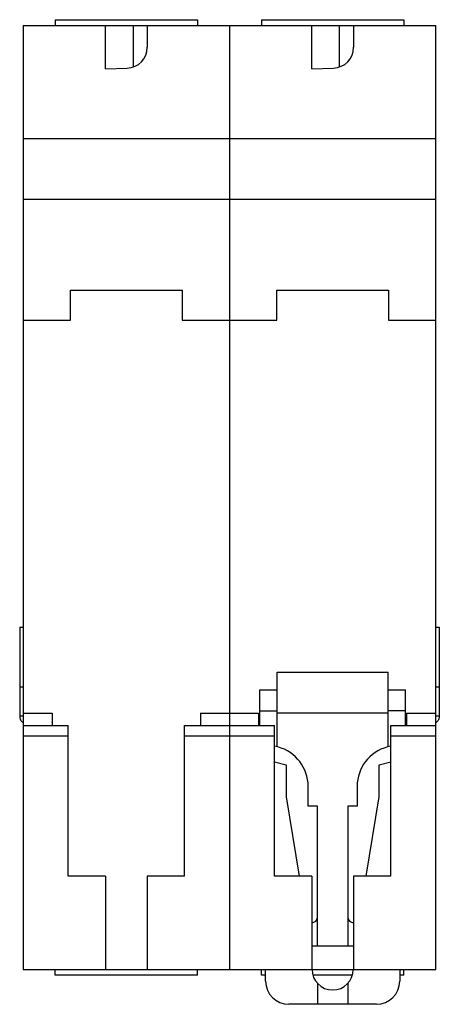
# Model space of a CAD drawing. Header units: millimetres. Extents: x 17.1 to 53.1, y 6.5 to 91.
import ezdxf

# ---------------------------------------------------------------- set-up
doc = ezdxf.new("R2010")
doc.units = ezdxf.units.MM
doc.header["$LTSCALE"] = 6.383201
doc.layers.get('0').update_dxf_attribs({"linetype": 'CONTINUOUS'})

msp = doc.modelspace()

# ---------------------------------------------------------------- linework, layer by layer
at = {"color": 7, "linetype": 'Continuous'}
for p, q in [((17.399, 90.532), (17.399, 9.532)), ((17.399, 90.532), (52.799, 90.532)), ((20.149, 91.032), (20.149, 90.532)), ((20.149, 91.032), (32.349, 91.032)), ((24.449, 86.807), (24.449, 90.532)), ((26.849, 87.024), (26.849, 90.532)), ((28.049, 90.532), (28.049, 88.671)), ((32.349, 91.032), (32.349, 90.532)), ((35.099, 90.532), (35.099, 9.532)), ((37.849, 91.032), (37.849, 90.532)), ((37.849, 91.032), (50.049, 91.032)), ((42.149, 86.807), (42.149, 90.532)), ((44.549, 87.024), (44.549, 90.532)), ((45.749, 90.532), (45.749, 88.671)), ((50.049, 91.032), (50.049, 90.532)), ((52.799, 9.532), (52.799, 90.532)), ((24.449, 86.807), (26.312, 86.872)), ((42.149, 86.807), (44.012, 86.872)), ((17.399, 80.832), (52.799, 80.832)), ((17.399, 75.632), (52.799, 75.632)), ((21.449, 65.232), (21.449, 67.832)), ((21.449, 67.832), (31.049, 67.832)), ((31.049, 67.832), (31.049, 65.232)), ((39.149, 65.232), (39.149, 67.832)), ((39.149, 67.832), (48.749, 67.832)), ((48.749, 67.832), (48.749, 65.232)), ((17.399, 65.232), (21.449, 65.232)), ((31.049, 65.232), (39.149, 65.232)), ((48.749, 65.232), (52.799, 65.232)), ((17.099, 38.887), (17.099, 31.302)), ((17.099, 38.887), (17.399, 38.887)), ((52.799, 38.887), (53.099, 38.887)), ((53.099, 38.887), (53.099, 31.302)), ((39.199, 35.032), (48.699, 35.032)), ((39.199, 28.63), (39.199, 35.032)), ((48.699, 28.63), (48.699, 35.032)), ((17.099, 33.765), (17.399, 33.765)), ((37.699, 33.532), (39.199, 33.532)), ((37.699, 30.472), (37.699, 33.532)), ((48.699, 33.532), (50.199, 33.532)), ((50.199, 30.472), (50.199, 33.532)), ((52.799, 33.765), (53.099, 33.765)), ((17.099, 31.302), (17.399, 31.302)), ((17.399, 31.532), (19.899, 31.532)), ((19.899, 31.532), (19.899, 30.472)), ((32.599, 31.532), (37.599, 31.532)), ((32.599, 31.532), (32.599, 30.472)), ((37.599, 31.532), (37.599, 30.472)), ((37.699, 31.732), (39.199, 31.732)), ((48.699, 31.532), (39.199, 31.532)), ((50.199, 31.732), (48.699, 31.732)), ((50.299, 31.532), (52.799, 31.532)), ((50.299, 31.532), (50.299, 30.472)), ((52.799, 31.302), (53.099, 31.302)), ((17.399, 30.472), (21.249, 30.472)), ((21.249, 17.532), (21.249, 30.472)), ((31.249, 30.472), (38.949, 30.472)), ((31.249, 17.532), (31.249, 30.472)), ((38.949, 17.532), (38.949, 30.472)), ((48.949, 30.472), (52.799, 30.472)), ((48.949, 17.532), (48.949, 30.472)), ((17.399, 29.572), (21.249, 29.572)), ((31.249, 29.572), (38.949, 29.572)), ((48.949, 29.572), (52.799, 29.572)), ((39.255, 28.615), (38.949, 28.697)), ((48.949, 28.697), (48.643, 28.615)), ((38.949, 27.351), (39.949, 27.084)), ((39.949, 27.084), (39.949, 24.332)), ((47.949, 27.084), (48.949, 27.351)), ((47.949, 24.332), (47.949, 27.084)), ((41.849, 23.532), (41.849, 25.235)), ((46.049, 25.235), (46.049, 23.532)), ((39.949, 24.332), (41.067, 17.532)), ((46.831, 17.532), (47.949, 24.332)), ((42.649, 23.532), (41.849, 23.532)), ((42.649, 11.532), (42.649, 23.532)), ((46.049, 23.532), (45.249, 23.532)), ((45.249, 23.532), (45.249, 11.532)), ((24.449, 17.532), (21.249, 17.532)), ((24.449, 17.532), (24.449, 9.532)), ((31.249, 17.532), (28.049, 17.532)), ((28.049, 17.532), (28.049, 9.532)), ((42.149, 17.532), (38.949, 17.532)), ((42.149, 17.532), (42.149, 9.532)), ((48.949, 17.532), (45.749, 17.532)), ((45.749, 17.532), (45.749, 9.532)), ((45.749, 11.532), (42.149, 11.532)), ((17.399, 9.532), (52.799, 9.532)), ((20.149, 9.032), (20.149, 9.532)), ((32.349, 9.032), (32.349, 9.532)), ((37.849, 9.032), (37.849, 9.532)), ((38.199, 8.532), (38.199, 9.532)), ((49.699, 9.532), (49.699, 8.532)), ((50.049, 9.032), (50.049, 9.532)), ((32.349, 9.032), (20.149, 9.032)), ((38.199, 9.032), (37.849, 9.032)), ((45.624, 9.032), (42.274, 9.032)), ((50.049, 9.032), (49.699, 9.032)), ((42.649, 8.333), (42.649, 6.532)), ((45.249, 8.333), (45.249, 6.532)), ((47.699, 6.532), (40.199, 6.532))]:
    msp.add_line(p, q, dxfattribs=at)
for centre, radius, start, end in [((26.249, 88.671), 1.8, 272, 360), ((43.949, 88.671), 1.8, 272, 360), ((38.349, 25.235), 3.5, 0, 75), ((49.549, 25.235), 3.5, 105, 180), ((42.149, 14.032), 0.5, 270.15017, 360), ((45.749, 14.032), 0.5, 180, 269.84983), ((43.949, 9.532), 1.769, 180, 360), ((40.199, 8.532), 2, 180, 270), ((47.699, 8.532), 2, 270, 360)]:
    msp.add_arc(centre, radius, start, end, dxfattribs=at)
for points, knots in [([(17.099, 31.302), (17.099, 31.236), (17.108, 31.138), (17.14, 31.017), (17.174, 30.935), (17.216, 30.861), (17.285, 30.772), (17.349, 30.717), (17.394, 30.685)], [0, 0, 0, 0, 0.278559, 0.407211, 0.530239, 0.649326, 0.766213, 1, 1, 1, 1]), ([(53.099, 31.302), (53.099, 31.235), (53.091, 31.138), (53.057, 31.015), (53.023, 30.933), (52.98, 30.859), (52.912, 30.77), (52.847, 30.714), (52.801, 30.683)], [0, 0, 0, 0, 0.278546, 0.407139, 0.530119, 0.649175, 0.76606, 1, 1, 1, 1])]:
    msp.add_open_spline(points, degree=3, knots=knots, dxfattribs=at)

doc.saveas('drawing.dxf')
